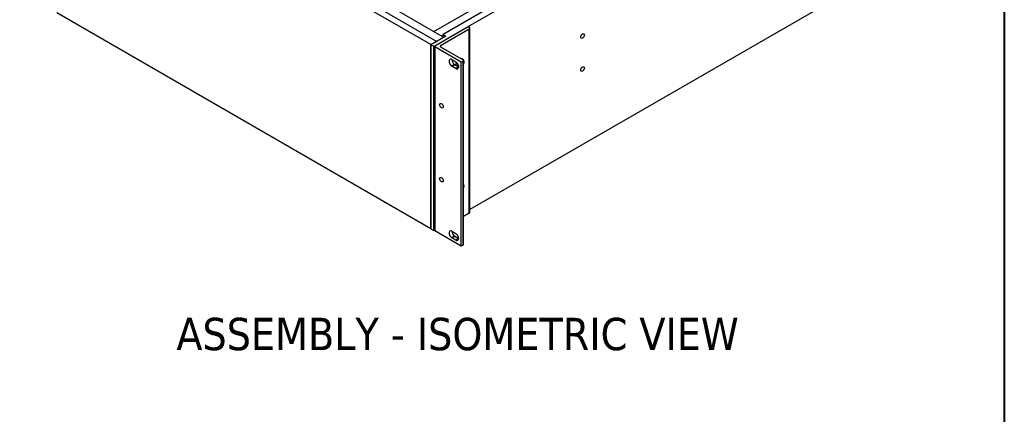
# Model space of a CAD drawing. Header units: millimetres. Extents: x 64 to 1798, y 64 to 1387.
# Tile 56 of 65: x 1180 to 1798, y 720 to 968. Entities that reach past the tile are written whole.
import ezdxf

# ---------------------------------------------------------------- set-up
doc = ezdxf.new("R2010")
doc.units = ezdxf.units.MM
doc.header["$LTSCALE"] = 6.666667
for name, color, linetype, lineweight in [('Border (ANSI)', 7, 'Continuous', 40), ('Symbol (ANSI)', 7, 'Continuous', 25), ('Visible (ANSI)', 7, 'Continuous', 25), ('Visible Narrow (ANSI)', 7, 'Continuous', 35)]:
    doc.layers.add(name, color=color, linetype=linetype, lineweight=lineweight)
doc.styles.add('Note Text (ANSI) - 3DA', font='tahoma.ttf')

# ---------------------------------------------------------------- blocks, each defined once
blk = doc.blocks.new('Borders Default Border')
at = {"layer": 'Border (ANSI)', "flags": 128}
blk.add_lwpolyline([(9.652, 9.652), (9.652, 206.248), (269.748, 206.248), (269.748, 9.652), (9.652, 9.652)], dxfattribs=at)

msp = doc.modelspace()

# ---------------------------------------------------------------- linework, layer by layer
at = {"layer": 'Visible (ANSI)'}
for p, q in [((1461.756, 963.3511), (1756.2917, 1133.4014)), ((1743.3658, 1130.0864), (1445.9397, 958.3674)), ((1207.0649, 1089.6603), (1441.994, 954.0239)), ((1438.4019, 951.95), (1203.4728, 1087.5864)), ((1756.2917, 1017.7606), (1462.8839, 848.3616)), ((1389.5889, 989.4729), (1445.2213, 957.3536)), ((1440.2053, 960.2495), (1486.488, 986.9709)), ((1438.4019, 836.3093), (1203.4728, 971.9457)), ((1440.7637, 951.2374), (1461.7506, 963.3543)), ((1462.4153, 961.6641), (1444.3558, 951.2374)), ((1445.9397, 958.3674), (1447.7358, 957.3304)), ((1445.9397, 957.1727), (1445.9397, 958.3674)), ((1461.7506, 963.3543), (1462.4153, 962.9705)), ((1462.8839, 846.6766), (1462.8839, 962.3173)), ((1447.7358, 957.3304), (1438.4019, 951.9415)), ((1441.994, 954.0239), (1438.4019, 951.95)), ((1438.4019, 951.95), (1438.4019, 836.3093)), ((1438.4019, 951.9415), (1440.198, 950.9046)), ((1438.4019, 836.3008), (1438.4019, 951.9415)), ((1441.994, 954.0154), (1441.994, 954.0239)), ((1445.2213, 957.5874), (1445.9397, 958.0022)), ((1445.2213, 957.5874), (1445.9397, 957.1727)), ((1445.2213, 957.3471), (1445.2213, 957.5874)), ((1440.198, 950.9046), (1440.6909, 951.1892)), ((1440.198, 835.2638), (1440.198, 950.9046)), ((1440.5294, 835.2701), (1440.5294, 950.9108)), ((1457.4401, 940.9561), (1440.7637, 950.5842)), ((1444.3558, 950.5842), (1458.6705, 942.3197)), ((1451.5343, 942.5408), (1454.0064, 941.1135)), ((1458.6705, 941.6665), (1457.4401, 940.9561)), ((1457.4401, 825.3154), (1457.4401, 940.9561)), ((1458.9048, 826.3523), (1458.9048, 941.9931)), ((1454.0064, 936.9657), (1451.5343, 938.393)), ((1453.3304, 939.4299), (1455.8024, 938.0027)), ((1455.2747, 939.1529), (1454.5558, 938.7378)), ((1454.6083, 938.7681), (1455.2249, 938.3361)), ((1454.9539, 938.9677), (1455.7783, 938.3551)), ((1455.4815, 939.3712), (1455.2747, 939.1529)), ((1455.2838, 938.3021), (1455.7789, 938.3512)), ((1462.4153, 846.0234), (1458.9048, 843.9966)), ((1438.4019, 836.3008), (1440.198, 835.2638)), ((1440.5294, 835.4552), (1440.198, 835.2638)), ((1457.4401, 825.3154), (1440.7637, 834.9435)), ((1451.5343, 834.6979), (1454.0064, 833.2707)), ((1454.0064, 829.1229), (1451.5343, 830.5501)), ((1453.3304, 831.5871), (1455.8024, 830.1598)), ((1458.6705, 826.0257), (1457.4401, 825.3154))]:
    msp.add_line(p, q, dxfattribs=at)
for centre, major_axis, start_param, end_param in [((1461.2839, 962.3173), (1.6, 0), 5.49778714, 7.06858347), ((1441.3294, 950.9108), (-0.8, 0), 5.49778714, 7.06858347), ((1444.9215, 950.9108), (-0.8, 0), 5.49778714, 7.06858347), ((1451.5343, 940.4669), (-1.27, 2.1997), 5.49778714, 8.6393798), ((1453.3304, 941.5038), (1.27, -2.1997), 3.92699082, 5.49778714), ((1456.3625, 939.3551), (2, 3.4641), 1.50213757, 1.94206971), ((1456.3625, 939.3551), (-1.8288, -3.1676), 4.65067419, 5.12037937), ((1454.0064, 939.0396), (1.27, -2.1997), 5.49778714, 8.6393798), ((1456.3625, 939.3551), (2, 3.4641), 5.04411257, 6.65860305), ((1458.1048, 941.9931), (0.8, 0), 5.49778714, 7.06858347), ((1456.3625, 939.3551), (1.8288, 3.1676), 5.31305967, 5.68251462), ((1456.3625, 939.3551), (-1.3039, -2.2584), 5.29642922, 5.30255891), ((1456.3625, 861.3432), (2, 3.4641), 5.04411257, 5.95146172), ((1461.2839, 846.6766), (1.6, 0), 5.49778714, 6.28318531), ((1441.3294, 835.2701), (-0.8, 0), 0, 0.78539816), ((1451.5343, 832.624), (-1.27, 2.1997), 5.49778714, 8.6393798), ((1453.3304, 833.661), (1.27, -2.1997), 3.92699082, 5.49778714), ((1454.0064, 831.1968), (1.27, -2.1997), 5.49778714, 8.6393798), ((1458.1048, 826.3523), (0.8, 0), 5.49778714, 6.28318531)]:
    msp.add_ellipse(centre, major_axis=major_axis, ratio=0.57735027, start_param=start_param, end_param=end_param, dxfattribs=at)
for centre, major_axis in [((1533.5813, 957.3686), (-0.8077, -1.399)), ((1533.5813, 936.6296), (-0.8077, -1.399)), ((1444.9396, 913.5806), (-0.7976, 1.3814)), ((1444.9396, 867.1252), (-0.7976, 1.3814))]:
    msp.add_ellipse(centre, major_axis=major_axis, ratio=0.57735027, dxfattribs=at)
msp.add_rational_spline([(1455.5473, 939.2153), (1455.6003, 939.0508), (1455.6729, 938.8509)], [2.03509289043, 1.94039124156, 1.83000405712], degree=2, dxfattribs=at)
at = {"layer": 'Visible Narrow (ANSI)'}
for p, q in [((1462.4153, 846.0234), (1462.4153, 961.6641)), ((1440.7637, 834.9435), (1440.7637, 950.5842)), ((1444.3558, 950.5842), (1444.3558, 951.2374)), ((1458.6705, 826.0257), (1458.6705, 941.6665)), ((1453.3304, 939.4299), (1451.5343, 938.393)), ((1455.8024, 938.0027), (1454.0064, 936.9657)), ((1453.3304, 831.5871), (1451.5343, 830.5501)), ((1455.8024, 830.1598), (1454.0064, 829.1229))]:
    msp.add_line(p, q, dxfattribs=at)

# ---------------------------------------------------------------- block references
at = {"xscale": 6.666666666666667, "yscale": 6.666666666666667, "zscale": 6.666666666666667}
msp.add_blockref('Borders Default Border', (0, 0), dxfattribs=at)

# ---------------------------------------------------------------- texts
at = {"layer": 'Symbol (ANSI)', "insert": (1278.539, 759.5904), "char_height": 20.32, "attachment_point": 7, "style": 'Note Text (ANSI) - 3DA'}
msp.add_mtext('ASSEMBLY - ISOMETRIC VIEW', dxfattribs=at)

doc.saveas('drawing.dxf')
